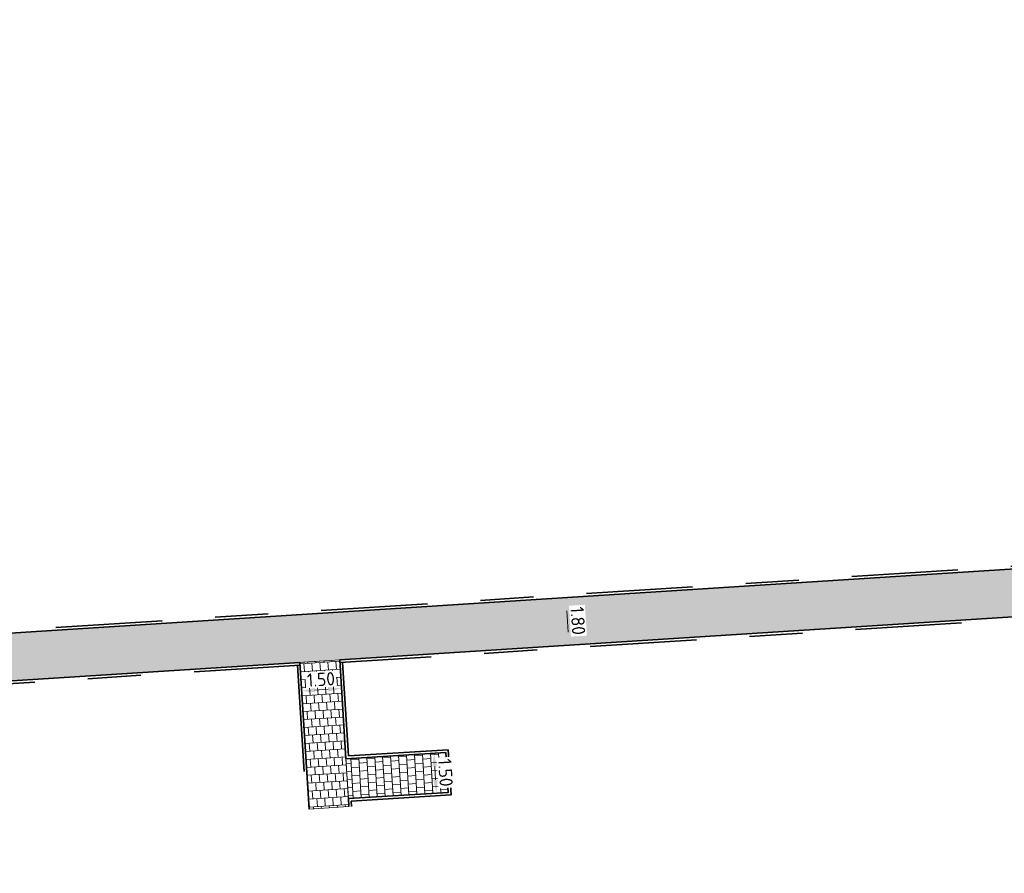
# Model space of a CAD drawing. Header units: metres. Extents: x 162305 to 163132, y 502542 to 502928.
# Tile 203 of 222: x 162491 to 162528, y 502893 to 502925. Entities that reach past the tile are written whole.
import ezdxf

# ---------------------------------------------------------------- set-up
doc = ezdxf.new("R2010")
doc.units = ezdxf.units.M
doc.linetypes.add('VH-OPSLUITBAND-SO', pattern=[10, 4, -2, 2, -2])
doc.layers.add('N-BH-VH-VERHARDING_TEGEL-Grijs', color=253, linetype='Continuous', lineweight=13, true_color=0x828282)
doc.layers.add('N-WE-VH-KANTOPSLUITING_OPSLUITBAND_100X200-G', color=150, linetype='VH-OPSLUITBAND-SO', lineweight=35, true_color=0x007fff)
for name, color, linetype, lineweight in [('N-WE-GR-GRAS-A-200', 62, 'Continuous', 18), ('N-WE-VH-KANTOPSLUITING_VOORKANTBAND-G', 50, 'Continuous', 35), ('N-WE-VH-OPENVERHARDING_TEGEL-A', 92, 'Continuous', 18), ('X-XX-AL-M', 7, 'Continuous', 18)]:
    doc.layers.add(name, color=color, linetype=linetype, lineweight=lineweight)
doc.styles.add('NLCS-ISO-M200-T25', font='NLCS-ISO.ttf', dxfattribs={"height": 0.5})
doc.dimstyles.new('NLCS-M200-T25-PIJL_L2_H2', dxfattribs={"dimscale": 0.2, "dimtxt": 2.5, "dimasz": 2.5, "dimexe": 2, "dimexo": 2, "dimgap": 0.7, "dimtad": 1, "dimzin": 0, "dimdsep": 46, "dimtxsty": 'NLCS-ISO-M200-T25', "dimcen": 0, "dimdle": 2, "dimclrd": 256, "dimclre": 256, "dimclrt": 256, "dimazin": 0, "dimtfac": 1, "dimtdec": 3, "dimtofl": 0, "dimtmove": 0, "dimatfit": 3, "dimfxl": 2, "dimfxlon": 1, "dimtfillclr": 256, "dimtolj": 1, "dimtzin": 0, "dimlwd": -1, "dimlwe": -1, "dimarcsym": 0})

# ---------------------------------------------------------------- blocks, each defined once
blk = doc.blocks.new('*D558')
at = {"layer": 'Defpoints', "color": 0, "transparency": 16777216}
for p in [(162511.03, 502901.719), (162511.814, 502901.769)]:
    blk.add_point(p, dxfattribs=at)
at = {"layer": 'X-XX-AL-M', "transparency": 16777216}
for p, q in [((162511.699, 502903.565), (162512.098, 502903.591)), ((162511.731, 502903.066), (162511.782, 502902.268)), ((162511.43, 502901.744), (162512.213, 502901.794))]:
    blk.add_line(p, q, dxfattribs=at)
for points in [[(162511.814, 502903.071), (162511.648, 502903.061), (162511.699, 502903.565)], [(162511.865, 502902.273), (162511.699, 502902.262), (162511.814, 502901.769)]]:
    blk.add_solid(points, dxfattribs=at)
at = {"layer": 'X-XX-AL-M', "transparency": 16777216, "insert": (162512.146, 502902.692), "char_height": 0.5, "attachment_point": 5, "rotation": 273.6541, "style": 'NLCS-ISO-M200-T25', "bg_fill": 3, "box_fill_scale": 1.1, "bg_fill_color": 256, "bg_fill_true_color": 13158600, "bg_fill_transparency": 0}
blk.add_mtext('\\A1;1.80', dxfattribs=at)
at = {"layer": 'Defpoints', "color": 0, "transparency": 16777216}
blk.add_point((162511.699, 502903.565), dxfattribs=at)
blk = doc.blocks.new('*D559')
at = {"layer": 'Defpoints', "color": 0, "transparency": 16777216}
for p in [(162501.804, 502899.248), (162503.302, 502899.327)]:
    blk.add_point(p, dxfattribs=at)
at = {"layer": 'X-XX-AL-M', "transparency": 16777216}
for p, q in [((162501.779, 502899.65), (162501.728, 502900.448)), ((162503.276, 502899.746), (162503.225, 502900.544)), ((162502.751, 502900.113), (162502.252, 502900.081))]:
    blk.add_line(p, q, dxfattribs=at)
for points in [[(162502.247, 502900.164), (162502.258, 502899.998), (162501.753, 502900.049)], [(162502.746, 502900.196), (162502.756, 502900.03), (162503.25, 502900.145)]]:
    blk.add_solid(points, dxfattribs=at)
at = {"layer": 'X-XX-AL-M', "transparency": 16777216, "insert": (162502.477, 502900.486), "char_height": 0.5, "attachment_point": 5, "rotation": 3.6541, "style": 'NLCS-ISO-M200-T25', "bg_fill": 3, "box_fill_scale": 1.1, "bg_fill_color": 256, "bg_fill_true_color": 13158600, "bg_fill_transparency": 0}
blk.add_mtext('\\A1;1.50', dxfattribs=at)
at = {"layer": 'Defpoints', "color": 0, "transparency": 16777216}
blk.add_point((162501.753, 502900.049), dxfattribs=at)
blk = doc.blocks.new('*D560')
at = {"layer": 'Defpoints', "color": 0, "transparency": 16777216}
blk.add_point((162506.621, 502897.699), dxfattribs=at)
at = {"layer": 'X-XX-AL-M', "transparency": 16777216}
for p, q in [((162506.728, 502897.705), (162507.128, 502897.73)), ((162506.759, 502897.206), (162506.79, 502896.707)), ((162506.821, 502896.208), (162507.22, 502896.233))]:
    blk.add_line(p, q, dxfattribs=at)
for points in [[(162506.842, 502897.212), (162506.676, 502897.201), (162506.728, 502897.705)], [(162506.873, 502896.713), (162506.707, 502896.702), (162506.821, 502896.208)]]:
    blk.add_solid(points, dxfattribs=at)
at = {"layer": 'X-XX-AL-M', "transparency": 16777216, "insert": (162507.164, 502896.981), "char_height": 0.5, "attachment_point": 5, "rotation": 273.5531, "style": 'NLCS-ISO-M200-T25', "bg_fill": 3, "box_fill_scale": 1.1, "bg_fill_color": 256, "bg_fill_true_color": 13158600, "bg_fill_transparency": 0}
blk.add_mtext('\\A1;1.50', dxfattribs=at)
at = {"layer": 'Defpoints', "color": 0, "transparency": 16777216}
for p in [(162506.763, 502896.205), (162506.821, 502896.208)]:
    blk.add_point(p, dxfattribs=at)

msp = doc.modelspace()

# ---------------------------------------------------------------- hatches: boundary and pattern name
at = {"layer": 'N-WE-GR-GRAS-A-200'}
h = msp.add_hatch(dxfattribs=at)
h.set_pattern_fill('AGR-GRAS_02-SO', color=256, scale=0.2, style=0, pattern_type=2)
h.set_pattern_definition([(0, (0, 0), (2, 2), [0.5, -1.5]), (0, (1.1, 1.2), (2, 2), [0.5, -1.5]), (90, (0.2, 0.7), (-2, 2), [0.5, -1.5]), (90, (1, 1.4), (-2, 2), [0.5, -1.5]), (45, (0.4, 1.4), (0, 2), [0.5, -2.328427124]), (135, (1.1, 0), (-2, 0), [0.5, -2.328427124]), (26.5650512, (0.5, 0.6), (2, 8e-10), [0.5, -3.972135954]), (26.5650512, (1.4, 1.6), (2, 8e-10), [0.5, -3.972135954]), (63.43494882, (1.4, 0), (1e-10, 2), [0.5, -3.972135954]), (63.43494882, (0.5, 0.9), (1e-10, 2), [0.5, -3.972135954]), (63.43494882, (1.2, 0.4), (1e-10, 2), [0.5, -3.972135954]), (116.5650512, (0, 1.1), (-8e-10, 2), [0.5, -3.972135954]), (153.43494882, (0.4, 0.3), (-2, 1e-10), [0.5, -3.972135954])])
h.paths.add_polyline_path([(162421.517, 502819.726), (162435.034, 502820.576), (162435.169, 502820.432), (162435.343, 502820.275), (162435.553, 502820.121), (162435.897, 502819.944), (162436.228, 502819.841), (162436.649, 502819.789), (162442.014, 502820.095), (162442.181, 502820.21), (162442.325, 502817.953), (162445.008, 502818.123), (162446.244, 502817.251), (162443.192, 502817.061), (162443.511, 502811.925), (162442.505, 502811.858), (162442.17, 502817.226), (162424.634, 502816.13), (162424.643, 502815.982), (162424.967, 502810.771), (162422.081, 502810.59)])
edge = h.paths.add_edge_path(flags=16)
edge.add_ellipse((162362.043, 502852.57), major_axis=(-0.0024, 0.0374), ratio=0.999228, start_angle=0, end_angle=360, ccw=False)
edge = h.paths.add_edge_path(flags=16)
edge.add_ellipse((162362.585, 502843.074), major_axis=(-0.0024, 0.0374), ratio=0.999228, start_angle=0, end_angle=360, ccw=False)
edge = h.paths.add_edge_path(flags=16)
edge.add_ellipse((162361.375, 502862.47), major_axis=(-0.0024, 0.0374), ratio=0.999228, start_angle=0, end_angle=360, ccw=False)
h.paths.add_polyline_path([(162362.219, 502859.55), (162362.319, 502859.557), (162363.515, 502840.078), (162363.415, 502840.072), (162363.443, 502839.623), (162363.543, 502839.629), (162363.629, 502838.217), (162362.822, 502838.159), (162362.786, 502838.484), (162362.788, 502838.484), (162362.758, 502838.774), (162362.163, 502845.491), (162360.898, 502866.676), (162361.878, 502866.739), (162362.291, 502860.006), (162362.191, 502860)])
h.paths.add_polyline_path([(162370.36, 502859.13), (162370.182, 502861.923), (162370.463, 502861.92), (162370.486, 502861.402), (162370.779, 502861.415), (162370.814, 502860.896), (162371.337, 502860.935), (162371.387, 502859.961), (162371.777, 502859.979), (162371.78, 502859.223)])
edge = h.paths.add_edge_path(flags=16)
edge.add_ellipse((162389.544, 502924.307), major_axis=(-0.0024, 0.0375), ratio=0.999228, start_angle=0, end_angle=360, ccw=False)
edge = h.paths.add_edge_path(flags=16)
edge.add_ellipse((162379.964, 502923.711), major_axis=(-0.0024, 0.0375), ratio=0.999228, start_angle=0, end_angle=360, ccw=False)
h.paths.add_polyline_path([(162371.042, 502923.041), (162371.029, 502923.547), (162371.022, 502923.655), (162398.112, 502925.305), (162398.145, 502924.764)])
edge = h.paths.add_edge_path(flags=16)
edge.add_ellipse((162472.361, 502871.473), major_axis=(-0.0024, 0.0375), ratio=0.999228, start_angle=0, end_angle=360, ccw=False)
edge = h.paths.add_edge_path(flags=16)
edge.add_ellipse((162472.286, 502872.403), major_axis=(-0.0024, 0.0375), ratio=0.999228, start_angle=0, end_angle=360, ccw=False)
edge = h.paths.add_edge_path(flags=16)
edge.add_ellipse((162481.311, 502872.974), major_axis=(-0.0024, 0.0375), ratio=0.999228, start_angle=0, end_angle=360, ccw=False)
edge = h.paths.add_edge_path(flags=16)
edge.add_ellipse((162481.4, 502872.078), major_axis=(-0.0024, 0.0375), ratio=0.999228, start_angle=0, end_angle=360, ccw=False)
edge = h.paths.add_edge_path(flags=16)
edge.add_ellipse((162491.481, 502873.637), major_axis=(-0.0024, 0.0375), ratio=0.999228, start_angle=0, end_angle=360, ccw=False)
edge = h.paths.add_edge_path()
edge.add_line((162491.614, 502871.718), (162490.496, 502871.657))
edge.add_line((162490.496, 502871.657), (162490.491, 502871.77))
edge.add_line((162490.491, 502871.77), (162478.157, 502870.992))
edge.add_line((162478.157, 502870.992), (162470.974, 502870.605))
edge.add_line((162470.974, 502870.605), (162470.856, 502872.5))
edge.add_line((162470.856, 502872.5), (162485.627, 502873.415))
edge.add_line((162485.627, 502873.415), (162493.227, 502873.874))
edge.add_line((162493.227, 502873.874), (162492.846, 502880.392))
edge.add_line((162492.846, 502880.392), (162493.987, 502880.465))
edge.add_line((162493.987, 502880.465), (162494.519, 502871.874))
edge.add_line((162494.519, 502871.874), (162491.646, 502871.719))
edge.add_ellipse((162491.628, 502871.752), major_axis=(-0.0024, 0.0375), ratio=0.999228, start_angle=204.2611, end_angle=514.6215)
h.paths.add_polyline_path([(162503.076, 502855.443), (162503.175, 502855.449), (162503.182, 502855.349), (162507.723, 502855.63), (162508.325, 502845.898), (162508.826, 502845.929), (162509.922, 502845.996), (162508.48, 502869.305), (162502.561, 502868.939), (162502.362, 502868.295), (162502.373, 502866.891)])
h.paths.add_polyline_path([(162538.734, 502870.453), (162538.737, 502870.459), (162538.743, 502870.478), (162538.747, 502870.497), (162538.75, 502870.516), (162538.751, 502870.535), (162538.75, 502870.553), (162538.747, 502870.572), (162538.743, 502870.591), (162538.737, 502870.611), (162538.729, 502870.629), (162538.722, 502870.641), (162538.703, 502870.938), (162537.951, 502870.89), (162537.968, 502870.619), (162537.965, 502870.611), (162537.958, 502870.591), (162537.954, 502870.572), (162537.952, 502870.553), (162537.951, 502870.535), (162537.952, 502870.516), (162537.954, 502870.497), (162537.958, 502870.478), (162537.965, 502870.459), (162537.973, 502870.44), (162537.98, 502870.426), (162537.999, 502870.138), (162538.751, 502870.186)], flags=16)
edge = h.paths.add_edge_path(flags=16)
edge.add_ellipse((162531.906, 502869.982), major_axis=(-0.25, 0), ratio=1, start_angle=-146.5113, end_angle=206.759, ccw=False)
edge.add_line((162532.115, 502870.12), (162532.13, 502870.095))
edge = h.paths.add_edge_path(flags=16)
edge.add_ellipse((162511.919, 502869.277), major_axis=(-0.0024, 0.0375), ratio=0.999228, start_angle=0, end_angle=360, ccw=False)
edge = h.paths.add_edge_path(flags=16)
edge.add_ellipse((162522.497, 502868.462), major_axis=(-0.0024, 0.0375), ratio=0.999228, start_angle=0, end_angle=360, ccw=False)
edge = h.paths.add_edge_path(flags=16)
edge.add_ellipse((162522.447, 502869.89), major_axis=(-0.0024, 0.0375), ratio=0.999228, start_angle=0, end_angle=360, ccw=False)
edge = h.paths.add_edge_path(flags=16)
edge.add_ellipse((162532.379, 502869.057), major_axis=(-0.0024, 0.0375), ratio=0.999228, start_angle=0, end_angle=360, ccw=False)
edge = h.paths.add_edge_path()
edge.add_line((162511.902, 502867.747), (162510.21, 502867.645))
edge.add_line((162510.21, 502867.645), (162510.109, 502869.306))
edge.add_line((162510.109, 502869.306), (162538.74, 502871.078))
edge.add_line((162538.74, 502871.078), (162538.844, 502869.377))
edge.add_line((162538.844, 502869.377), (162511.943, 502867.75))
edge.add_ellipse((162511.92, 502867.78), major_axis=(-0.0024, 0.0375), ratio=0.999228, start_angle=212.8954, end_angle=506.7392)
edge = h.paths.add_edge_path(flags=16)
edge.add_ellipse((162554.017, 502704.407), major_axis=(-0.25, 0), ratio=1, start_angle=-19.7806, end_angle=333.4897, ccw=False)
edge.add_line((162553.781, 502704.492), (162553.793, 502704.519))
edge = h.paths.add_edge_path()
edge.add_ellipse((162551.443, 502714.761), major_axis=(-0.579, 0), ratio=1, start_angle=88.3276, end_angle=98.4248)
edge.add_line((162551.528, 502714.188), (162556.303, 502714.513))
edge.add_line((162556.303, 502714.513), (162556.577, 502710.125))
edge.add_line((162556.577, 502710.125), (162556.776, 502710.137))
edge.add_line((162556.776, 502710.137), (162556.846, 502709.236))
edge.add_line((162556.846, 502709.236), (162552.732, 502708.974))
edge.add_line((162552.732, 502708.974), (162552.986, 502704.982))
edge.add_line((162552.986, 502704.982), (162557.154, 502705.248))
edge.add_line((162557.154, 502705.248), (162557.171, 502705.029))
edge.add_line((162557.171, 502705.029), (162577.095, 502706.273))
edge.add_line((162577.095, 502706.273), (162577.219, 502706.826))
edge.add_line((162577.219, 502706.826), (162577.305, 502705.378))
edge.add_line((162577.305, 502705.378), (162549.792, 502703.693))
edge.add_line((162549.792, 502703.693), (162549.16, 502713.814))
edge.add_line((162549.16, 502713.814), (162549.362, 502713.826))
edge.add_line((162549.362, 502713.826), (162549.356, 502713.926))
edge.add_line((162549.356, 502713.926), (162550.264, 502713.982))
edge.add_ellipse((162550.22, 502714.681), major_axis=(-0.7, 0), ratio=1, start_angle=93.5531, end_angle=128.9932)
edge.add_line((162550.661, 502714.137), (162551.426, 502714.182))
edge = h.paths.add_edge_path(flags=16)
edge.add_ellipse((162508.182, 502708.963), major_axis=(-0.0024, 0.0375), ratio=0.999228, start_angle=0, end_angle=360, ccw=False)
edge = h.paths.add_edge_path(flags=16)
edge.add_ellipse((162498.418, 502708.139), major_axis=(-0.0024, 0.0375), ratio=0.999228, start_angle=0, end_angle=360, ccw=False)
edge = h.paths.add_edge_path(flags=16)
edge.add_ellipse((162487.929, 502707.676), major_axis=(-0.0024, 0.0375), ratio=0.999228, start_angle=0, end_angle=360, ccw=False)
edge = h.paths.add_edge_path(flags=16)
edge.add_ellipse((162478.214, 502707.105), major_axis=(-0.0024, 0.0375), ratio=0.999228, start_angle=0, end_angle=360, ccw=False)
h.paths.add_polyline_path([(162476.685, 502707.087), (162505.879, 502708.912), (162539.79, 502710.978), (162539.851, 502709.987), (162476.746, 502706.099)])
edge = h.paths.add_edge_path(flags=16)
edge.add_ellipse((162395.834, 502721.362), major_axis=(-0.0024, 0.0374), ratio=0.999228, start_angle=0, end_angle=360, ccw=False)
edge = h.paths.add_edge_path(flags=16)
edge.add_ellipse((162396.47, 502711.185), major_axis=(-0.0024, 0.0374), ratio=0.999228, start_angle=0, end_angle=360, ccw=False)
edge = h.paths.add_edge_path()
edge.add_line((162395.383, 502731.715), (162396.765, 502708.907))
edge.add_line((162396.765, 502708.907), (162397.036, 502704.3))
edge.add_line((162397.036, 502704.3), (162396.295, 502704.256))
edge.add_line((162396.295, 502704.256), (162395.798, 502704.697))
edge.add_line((162395.798, 502704.697), (162394.018, 502733.935))
edge.add_line((162394.018, 502733.935), (162394.9, 502734.934))
edge.add_line((162394.9, 502734.934), (162395.187, 502734.952))
edge.add_line((162395.187, 502734.952), (162395.379, 502731.782))
edge.add_ellipse((162395.364, 502731.747), major_axis=(-0.0024, 0.0374), ratio=0.999228, start_angle=333.5251, end_angle=566.1217)
edge = h.paths.add_edge_path(flags=16)
edge.add_ellipse((162599.331, 502707.364), major_axis=(-0.0024, 0.0375), ratio=0.999228, start_angle=0, end_angle=360, ccw=False)
edge = h.paths.add_edge_path(flags=16)
edge.add_ellipse((162589.565, 502706.823), major_axis=(-0.0024, 0.0375), ratio=0.999228, start_angle=0, end_angle=360, ccw=False)
edge = h.paths.add_edge_path()
edge.add_ellipse((162583.961, 502706.24), major_axis=(-0.25, 0), ratio=1, start_angle=93.4892, end_angle=273.4892)
edge.add_line((162583.945, 502706.489), (162583.943, 502706.535))
edge.add_line((162583.943, 502706.535), (162608.977, 502708.062))
edge.add_line((162608.977, 502708.062), (162609.022, 502707.322))
edge.add_line((162609.022, 502707.322), (162583.988, 502705.788))
edge.add_line((162583.988, 502705.788), (162583.976, 502705.99))
edge = h.paths.add_edge_path(flags=16)
edge.add_ellipse((162616.144, 502666.519), major_axis=(-0.0024, 0.0374), ratio=0.999228, start_angle=0, end_angle=360, ccw=False)
edge = h.paths.add_edge_path(flags=16)
edge.add_ellipse((162615.418, 502676.401), major_axis=(-0.0024, 0.0374), ratio=0.999228, start_angle=0, end_angle=360, ccw=False)
edge = h.paths.add_edge_path()
edge.add_ellipse((162615.429, 502664.807), major_axis=(-0.25, 0), ratio=1, start_angle=33.4892, end_angle=333.4892)
edge.add_line((162615.205, 502664.919), (162615.153, 502664.945))
edge.add_line((162615.153, 502664.945), (162613.958, 502684.042))
edge.add_line((162613.958, 502684.042), (162615.141, 502684.116))
edge.add_line((162615.141, 502684.116), (162615.159, 502683.799))
edge.add_line((162615.159, 502683.799), (162616.307, 502665.548))
edge.add_line((162616.307, 502665.548), (162616.303, 502665.534))
edge.add_line((162616.303, 502665.534), (162616.301, 502665.515))
edge.add_line((162616.301, 502665.515), (162616.3, 502665.496))
edge.add_line((162616.3, 502665.496), (162616.301, 502665.477))
edge.add_line((162616.301, 502665.477), (162616.303, 502665.458))
edge.add_line((162616.303, 502665.458), (162616.308, 502665.439))
edge.add_line((162616.308, 502665.439), (162616.314, 502665.42))
edge.add_line((162616.314, 502665.42), (162616.315, 502665.418))
edge.add_line((162616.315, 502665.418), (162616.722, 502658.942))
edge.add_line((162616.722, 502658.942), (162615.533, 502658.854))
edge.add_line((162615.533, 502658.854), (162615.172, 502664.637))
edge.add_line((162615.172, 502664.637), (162615.22, 502664.669))
h.paths.add_polyline_path([(162613.807, 502655.383), (162613.598, 502658.712), (162613.638, 502658.715), (162613.934, 502653.992), (162582.144, 502652.018), (162582.063, 502653.317)])
h.paths.add_polyline_path([(162630.424, 502647.556), (162630.699, 502642.626), (162628.4, 502642.494), (162627.777, 502642.458), (162627.786, 502642.278), (162603.433, 502640.765), (162603.114, 502645.897), (162602.077, 502645.841), (162602.105, 502645.392), (162602.141, 502645.394), (162602.467, 502640.049), (162633.855, 502641.963), (162634.145, 502641.982), (162633.881, 502644.367), (162633.717, 502645), (162633.378, 502645.727), (162632.876, 502646.364), (162632.286, 502646.854), (162631.624, 502647.211)])
edge = h.paths.add_edge_path(flags=16)
edge.add_ellipse((162567.845, 502652.2), major_axis=(-0.0024, 0.0375), ratio=0.999228, start_angle=0, end_angle=360, ccw=False)
edge = h.paths.add_edge_path()
edge.add_line((162548.046, 502650.768), (162548.03, 502651.015))
edge.add_line((162548.03, 502651.015), (162549.486, 502651.109))
edge.add_line((162549.486, 502651.109), (162549.486, 502650.517))
edge.add_line((162549.486, 502650.517), (162550.286, 502650.517))
edge.add_line((162550.286, 502650.517), (162550.286, 502651.16))
edge.add_line((162550.286, 502651.16), (162558.56, 502651.693))
edge.add_ellipse((162558.587, 502651.719), major_axis=(-0.0024, 0.0375), ratio=0.999228, start_angle=129.7834, end_angle=230.2968)
edge.add_line((162558.617, 502651.697), (162573.877, 502652.68))
edge.add_line((162573.877, 502652.68), (162573.944, 502651.609))
edge.add_line((162573.944, 502651.609), (162548.093, 502650.004))
edge.add_line((162548.093, 502650.004), (162548.05, 502650.705))
edge.add_ellipse((162548.028, 502650.735), major_axis=(-0.0024, 0.0375), ratio=0.999228, start_angle=211.6727, end_angle=328.1784)
edge = h.paths.add_edge_path(flags=16)
edge.add_ellipse((162430.665, 502659.865), major_axis=(-0.0024, 0.0375), ratio=0.999228, start_angle=0, end_angle=360, ccw=False)
edge = h.paths.add_edge_path(flags=16)
edge.add_ellipse((162420.419, 502659.642), major_axis=(-0.0024, 0.0375), ratio=0.999228, start_angle=0, end_angle=360, ccw=False)
edge = h.paths.add_edge_path(flags=16)
edge.add_ellipse((162411.256, 502659.155), major_axis=(-0.0024, 0.0375), ratio=0.999228, start_angle=0, end_angle=360, ccw=False)
h.paths.add_polyline_path([(162435.507, 502661.043), (162435.323, 502659.857), (162409.633, 502658.262), (162409.562, 502659.421), (162417.311, 502659.909), (162417.311, 502659.564), (162418.111, 502659.564), (162418.111, 502659.962)])
edge = h.paths.add_edge_path()
edge.add_arc((162406.536, 502665.135), 0.25, 314.1361, 386.759)
edge.add_line((162406.759, 502665.248), (162406.744, 502665.273))
edge.add_arc((162406.536, 502665.135), 0.25, 33.4892, 53.1521)
edge.add_line((162406.686, 502665.335), (162405.617, 502682.119))
edge.add_line((162405.617, 502682.119), (162404.587, 502699.361))
edge.add_line((162404.587, 502699.361), (162405.114, 502699.394))
edge.add_line((162405.114, 502699.394), (162407.566, 502659.298))
edge.add_line((162407.566, 502659.298), (162407.073, 502659.267))
edge.add_line((162407.073, 502659.267), (162407.068, 502659.343))
edge.add_line((162407.068, 502659.343), (162407.062, 502659.43))
edge.add_line((162407.062, 502659.43), (162406.71, 502664.956))
h.paths.add_polyline_path([(162384.175, 502626.989), (162385.046, 502626.592), (162372.825, 502599.014), (162371.335, 502595.495), (162370.722, 502593.495), (162370.394, 502591.743), (162370.27, 502590.819), (162370.22, 502589.04), (162370.38, 502587.03), (162370.565, 502585.909), (162371.415, 502583.295), (162372.193, 502581.707), (162370.908, 502584.33), (162369.966, 502586.806), (162369.747, 502588.04), (162369.616, 502589.543), (162369.609, 502591.028), (162369.765, 502592.585), (162370.157, 502594.429), (162370.745, 502596.215), (162373.739, 502603.155), (162382.073, 502622.389), (162383.982, 502627.016)])
h.paths.add_polyline_path([(162633.546, 502600.513), (162633.828, 502595.971), (162634.923, 502596.039), (162635.361, 502596.088), (162635.807, 502596.254), (162636.127, 502596.481), (162636.395, 502596.782), (162636.609, 502597.185), (162636.68, 502597.521), (162636.692, 502597.852), (162636.458, 502601.632), (162636.458, 502601.69), (162604.902, 502599.753), (162604.852, 502599.75), (162605.149, 502595.651), (162605.325, 502595.091), (162605.529, 502594.771), (162606.031, 502594.327), (162606.489, 502594.101), (162606.98, 502594.014), (162607.398, 502594.03), (162607.379, 502594.329), (162607.479, 502594.335), (162607.197, 502598.877)])
at = {"layer": 'N-WE-VH-OPENVERHARDING_TEGEL-A', "true_color": 0x333333}
h = msp.add_hatch(dxfattribs=at)
h.set_pattern_fill('AVH-TEGEL_300X300_HALFST', color=250, angle=183.6478, pattern_type=2)
h.set_pattern_definition([(183.647784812, (0, 0), (-0.28984877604, -0.168782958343), [0.3, -0.3]), (273.64778481, (0, 0), (0.29939220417, 0.01908685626), [])])
h.paths.add_polyline_path([(162536.555, 502903.349), (162486.31, 502900.14), (162486.269, 502901.941), (162536.427, 502905.144)])
edge = h.paths.add_edge_path(flags=17)
edge.add_line((162486.31, 502900.14), (162486.269, 502901.941))
h = msp.add_hatch(dxfattribs=at)
h.set_pattern_fill('AVH-TEGEL_300X300_HALFST', color=250, angle=273.7482, pattern_type=2)
h.set_pattern_definition([(273.748207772, (0, 0), (0.169290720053, -0.28955250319), [0.3, -0.3]), (3.74820777, (0, 0), (-0.01961157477, 0.29935829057), [])])
h.paths.add_polyline_path([(162503.185, 502901.218), (162503.528, 502895.7), (162503.329, 502895.687), (162502.031, 502895.602), (162501.688, 502901.122)])
h = msp.add_hatch(dxfattribs=at)
h.set_pattern_fill('AVH-TEGEL_300X300_HALFST', color=250, angle=183.5531, pattern_type=2)
h.set_pattern_definition([(183.55309047, (0, 0), (-0.290127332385, -0.168303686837), [0.3, -0.3]), (273.55309047, (0, 0), (0.29942334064, 0.01859201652), [])])
h.paths.add_polyline_path([(162503.416, 502897.5), (162507.172, 502897.733), (162507.265, 502896.236), (162503.509, 502896.003)])

# ---------------------------------------------------------------- linework, layer by layer
at = {"layer": 'N-BH-VH-VERHARDING_TEGEL-Grijs'}
for p, q in [((162501.688, 502901.122), (162503.185, 502901.218)), ((162503.416, 502897.5), (162503.509, 502896.003))]:
    msp.add_line(p, q, dxfattribs=at)
at = {"layer": 'N-BH-VH-VERHARDING_TEGEL-Grijs', "flags": 128}
for points in [[(162536.555, 502903.349), (162486.31, 502900.14), (162486.269, 502901.941), (162536.427, 502905.144), (162536.555, 502903.349)], [(162503.185, 502901.218), (162503.528, 502895.7), (162503.329, 502895.687), (162502.031, 502895.602), (162501.688, 502901.122), (162503.185, 502901.218)], [(162503.416, 502897.5), (162507.172, 502897.733), (162507.265, 502896.236), (162503.509, 502896.003), (162503.416, 502897.5)]]:
    msp.add_lwpolyline(points, dxfattribs=at)
at = {"layer": 'N-WE-VH-KANTOPSLUITING_OPSLUITBAND_100X200-G'}
for p, q in [((162536.42, 502905.244), (162486.267, 502902.041)), ((162536.562, 502903.249), (162503.191, 502901.118)), ((162501.594, 502901.016), (162501.931, 502895.596))]:
    msp.add_line(p, q, dxfattribs=at)
for points in [[(162501.694, 502901.022), (162486.312, 502900.04), (162476.969, 502900.21), (162473.697, 502900.269)], [(162503.291, 502901.124), (162503.509, 502897.606), (162507.266, 502897.839), (162507.371, 502896.142), (162503.615, 502895.909), (162503.627, 502895.707)]]:
    msp.add_lwpolyline(points, dxfattribs=at)
at = {"layer": 'N-WE-VH-KANTOPSLUITING_VOORKANTBAND-G'}
for points in [[(162536.279, 502907.228), (162536.427, 502905.144), (162486.269, 502901.941), (162477.004, 502902.11), (162473.661, 502902.17), (162449.143, 502900.699)], [(162493.52, 502889.635), (162494.625, 502871.78), (162470.882, 502870.5), (162470.487, 502876.585), (162464.542, 502876.217), (162464.91, 502870.178), (162443.281, 502869.012), (162443.087, 502872.617), (162449.251, 502898.902), (162473.699, 502900.369), (162476.971, 502900.31), (162486.31, 502900.14), (162501.688, 502901.122), (162502.031, 502895.602)]]:
    msp.add_lwpolyline(points, dxfattribs=at)
msp.add_lwpolyline([(162503.528, 502895.7), (162503.509, 502896.003), (162507.265, 502896.236), (162507.172, 502897.733), (162503.416, 502897.5), (162503.185, 502901.218), (162536.555, 502903.349), (162537.369, 502891.888, -0.180499), (162536.579, 502889.205), (162535.709, 502888.043), (162500.754, 502885.784), (162500.482, 502889.985), (162493.526, 502889.535)], format="xyb", dxfattribs=at)

# ---------------------------------------------------------------- next in the draw order: dimensions: what is measured, and where the dimension line sits
at = {"layer": 'X-XX-AL-M'}
for base, p1, p2, angle, picture, middle in [((162511.814, 502901.769), (162511.699, 502903.565), (162511.03, 502901.719), 93.6541, '*D558', (162512.146, 502902.692)), ((162501.753, 502900.049), (162503.302, 502899.327), (162501.804, 502899.248), 3.6541, '*D559', (162502.477, 502900.486)), ((162506.821, 502896.208), (162506.621, 502897.699), (162506.763, 502896.205), 93.5531, '*D560', (162507.164, 502896.981))]:
    dim = msp.add_linear_dim(base=base, p1=p1, p2=p2, angle=angle, dimstyle='NLCS-M200-T25-PIJL_L2_H2', override={"dimtfill": 1}, dxfattribs=at)
    dim.commit()
    dim.dimension.update_dxf_attribs({"geometry": picture, "text_midpoint": middle})

doc.saveas('drawing.dxf')
